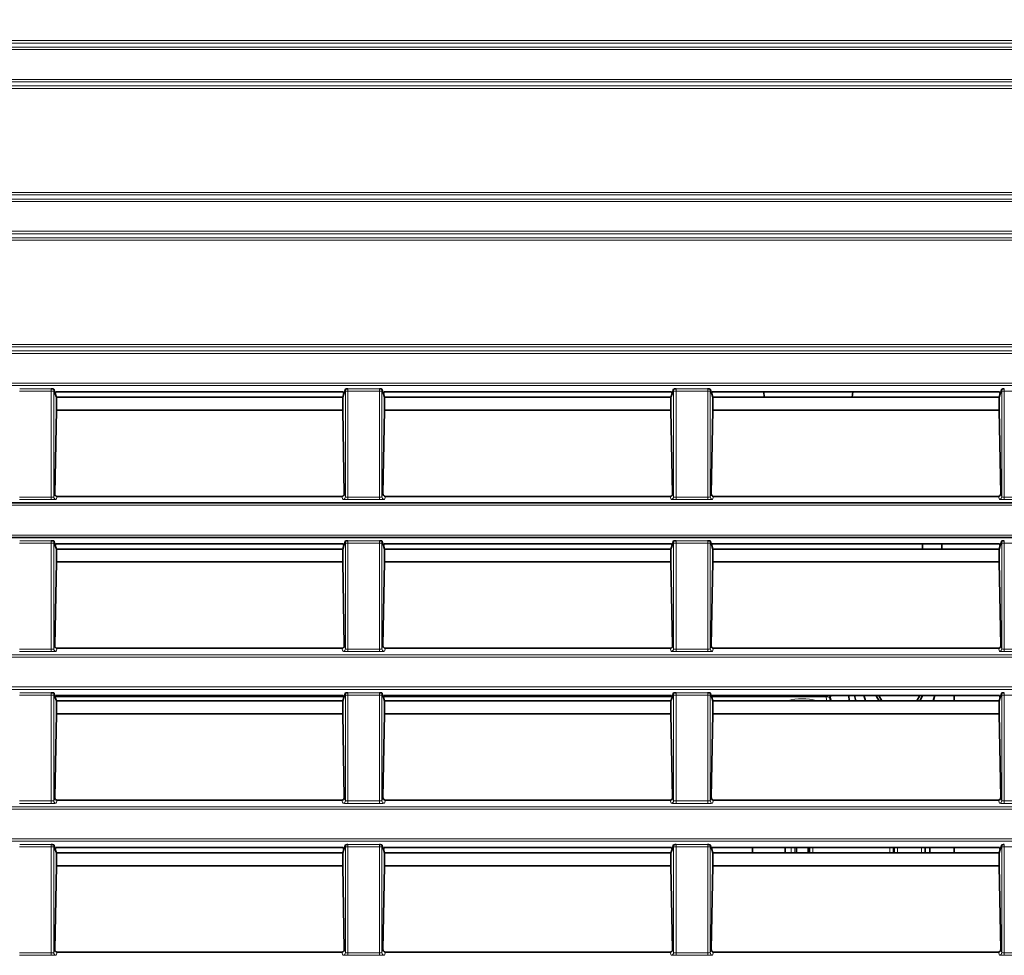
# Model space of a CAD drawing. Header units: millimetres. Extents: x 0 to 1118, y 0 to 864.
# Tile 127 of 256: x 183 to 203, y 505 to 524. Entities that reach past the tile are written whole.
import ezdxf

# ---------------------------------------------------------------- set-up
doc = ezdxf.new("R2010")
doc.units = ezdxf.units.MM
doc.styles.add('SLDTEXTSTYLE0', font='TXT', dxfattribs={"width": 0.605})
doc.dimstyles.new('SLDDIMSTYLE0', dxfattribs={"dimtxt": 3.175, "dimasz": 4.572, "dimexe": 0, "dimexo": 0.0625, "dimgap": 0.79375, "dimtad": 0, "dimtih": 1, "dimtoh": 1, "dimdec": 1, "dimlfac": 4, "dimrnd": 1e-09, "dimzin": 12, "dimdsep": 46, "dimtxsty": 'SLDTEXTSTYLE0', "dimsah": 1, "dimcen": 0.09, "dimadec": 0, "dimazin": 3, "dimtfac": 1, "dimtofl": 0, "dimtmove": 0, "dimatfit": 3, "dimfxl": 1, "dimfrac": 2, "dimtolj": 1, "dimtzin": 12, "dimarcsym": 0})

# ---------------------------------------------------------------- blocks, each defined once
blk = doc.blocks.new('_D')
at = {"color": 7, "linetype": 'Continuous', "lineweight": 0}
for p, q in [((142.949, 580.599), (141.858, 580.599)), ((141.858, 580.599), (141.858, 575.727)), ((151.438, 580.599), (152.529, 580.599)), ((152.529, 580.599), (152.529, 575.727)), ((26.374, 533.894), (26.374, 579.763)), ((257.099, 507.333), (257.099, 579.763)), ((26.374, 578.163), (129.126, 578.163)), ((257.099, 578.163), (154.347, 578.163)), ((141.858, 575.727), (142.949, 575.727)), ((152.529, 575.727), (151.438, 575.727))]:
    blk.add_line(p, q, dxfattribs=at)
at = {"color": 7, "linetype": 'Continuous', "lineweight": 18}
for points in [[(26.374, 578.163), (30.946, 577.401), (30.946, 578.925)], [(257.099, 578.163), (252.527, 578.925), (252.527, 577.401)]]:
    blk.add_solid(points, dxfattribs=at)
at = {"color": 7, "linetype": 'Continuous', "lineweight": 18, "char_height": 3.175, "attachment_point": 1, "style": 'SLDTEXTSTYLE0'}
for s, insert in [('922.9', (129.852, 579.819)), ('36.3', (142.949, 579.819))]:
    blk.add_mtext(s, dxfattribs=dict(at, insert=insert))
blk = doc.blocks.new('_D_2')
at = {"color": 7, "linetype": 'Continuous', "lineweight": 0}
for p, q in [((131.712, 558.272), (130.62, 558.272)), ((130.62, 558.272), (130.62, 553.4)), ((140.2, 558.272), (141.292, 558.272)), ((141.292, 558.272), (141.292, 553.4)), ((29.477, 516.602), (29.477, 557.436)), ((231.522, 516.602), (231.522, 557.436)), ((29.477, 555.836), (117.889, 555.836)), ((231.522, 555.836), (143.11, 555.836)), ((130.62, 553.4), (131.712, 553.4)), ((141.292, 553.4), (140.2, 553.4))]:
    blk.add_line(p, q, dxfattribs=at)
at = {"color": 7, "linetype": 'Continuous', "lineweight": 18}
for points in [[(29.477, 555.836), (34.049, 555.074), (34.049, 556.598)], [(231.522, 555.836), (226.95, 556.598), (226.95, 555.074)]]:
    blk.add_solid(points, dxfattribs=at)
at = {"color": 7, "linetype": 'Continuous', "lineweight": 18, "char_height": 3.175, "attachment_point": 1, "style": 'SLDTEXTSTYLE0'}
for s, insert in [('808.2', (118.615, 557.492)), ('31.8', (131.712, 557.492))]:
    blk.add_mtext(s, dxfattribs=dict(at, insert=insert))

msp = doc.modelspace()

# ---------------------------------------------------------------- linework, layer by layer
at = {"color": 7, "linetype": 'Continuous', "lineweight": 18}
for p, q in [((42.8445, 523.7636), (218.1537, 523.7636)), ((218.0539, 523.7137), (42.9444, 523.7137)), ((43.6605, 523.6289), (217.3377, 523.6289)), ((217.3377, 523.579), (43.6605, 523.579)), ((43.6605, 522.9664), (217.3377, 522.9664)), ((217.3377, 522.9164), (43.6605, 522.9164)), ((218.1537, 522.7817), (42.8445, 522.7817)), ((42.9444, 522.8317), (218.0539, 522.8317)), ((37.5047, 520.6386), (223.4935, 520.6386)), ((35.9277, 520.5039), (225.0705, 520.5039)), ((225.0705, 520.454), (35.9277, 520.454)), ((223.4935, 520.5887), (37.5047, 520.5887)), ((35.9277, 519.8414), (225.0705, 519.8414)), ((225.0705, 519.7914), (35.9277, 519.7914)), ((37.5047, 519.7067), (223.4935, 519.7067)), ((223.4935, 519.6567), (37.5047, 519.6567)), ((37.5047, 517.5136), (223.4935, 517.5136)), ((223.4935, 517.4637), (37.5047, 517.4637)), ((35.9277, 517.3789), (225.0705, 517.3789)), ((225.0705, 517.329), (35.9277, 517.329)), ((35.9277, 516.7164), (225.0705, 516.7164)), ((225.0705, 516.6664), (35.9277, 516.6664)), ((182.9249, 516.5993), (183.5733, 516.5993)), ((189.6749, 516.5993), (190.3233, 516.5993)), ((196.4249, 516.5993), (197.0733, 516.5993)), ((183.575, 516.5494), (182.9232, 516.5494)), ((183.625, 516.5494), (183.575, 516.5494)), ((183.575, 514.3709), (183.575, 516.5494)), ((183.625, 516.5494), (183.625, 514.3761)), ((189.6732, 516.5494), (189.6233, 516.5494)), ((189.6233, 514.3761), (189.6233, 516.5494)), ((190.325, 516.5494), (189.6732, 516.5494)), ((189.6732, 516.5494), (189.6732, 514.3709)), ((190.375, 516.5494), (190.325, 516.5494)), ((190.325, 514.3709), (190.325, 516.5494)), ((190.375, 516.5494), (190.375, 514.3761)), ((196.4232, 516.5494), (196.3733, 516.5494)), ((196.3733, 514.3761), (196.3733, 516.5494)), ((197.075, 516.5494), (196.4232, 516.5494)), ((196.4232, 516.5494), (196.4232, 514.3709)), ((197.125, 516.5494), (197.075, 516.5494)), ((197.075, 514.3709), (197.075, 516.5494)), ((197.125, 516.5494), (197.125, 514.3761)), ((203.1732, 516.5494), (203.1233, 516.5494)), ((203.1233, 514.3761), (203.1233, 516.5494)), ((203.8268, 516.5494), (203.1732, 516.5494)), ((203.1732, 516.5494), (203.1732, 514.3709)), ((182.9232, 514.3709), (183.575, 514.3709)), ((183.575, 514.321), (183.575, 514.3709)), ((183.625, 514.3761), (183.6468, 514.4416)), ((183.6957, 514.3885), (183.675, 514.3261)), ((189.5733, 514.3261), (189.5525, 514.3885)), ((189.6014, 514.4416), (189.6233, 514.3761)), ((189.6732, 514.321), (189.6732, 514.3709)), ((189.6732, 514.3709), (190.325, 514.3709)), ((190.325, 514.321), (190.325, 514.3709)), ((190.375, 514.3761), (190.3968, 514.4416)), ((190.4457, 514.3885), (190.425, 514.3261)), ((196.3233, 514.3261), (196.3025, 514.3885)), ((196.3514, 514.4416), (196.3733, 514.3761)), ((196.4232, 514.3709), (196.4232, 514.321)), ((196.4232, 514.3709), (197.075, 514.3709)), ((197.075, 514.3709), (197.075, 514.321)), ((197.125, 514.3761), (197.1468, 514.4416)), ((197.1957, 514.3885), (197.175, 514.3261)), ((203.0733, 514.3261), (203.0525, 514.3885)), ((203.1014, 514.4416), (203.1233, 514.3761)), ((203.1732, 514.3709), (203.1732, 514.321)), ((203.1732, 514.3709), (203.8267, 514.3709)), ((225.0705, 514.204), (141.2761, 514.204)), ((183.575, 514.321), (182.9232, 514.321)), ((190.325, 514.321), (189.6732, 514.321)), ((197.075, 514.321), (196.4232, 514.321)), ((203.8267, 514.321), (203.1732, 514.321)), ((141.2761, 513.5914), (225.0705, 513.5914)), ((183.575, 513.4244), (182.9232, 513.4244)), ((182.9249, 513.4743), (183.5733, 513.4743)), ((183.625, 513.4244), (183.575, 513.4244)), ((183.575, 511.2459), (183.575, 513.4244)), ((183.625, 513.4244), (183.625, 511.2511)), ((189.6732, 513.4244), (189.6233, 513.4244)), ((189.6233, 511.2511), (189.6233, 513.4244)), ((190.325, 513.4244), (189.6732, 513.4244)), ((189.6732, 513.4244), (189.6732, 511.2459)), ((189.6749, 513.4743), (190.3233, 513.4743)), ((190.375, 513.4244), (190.325, 513.4244)), ((190.325, 511.2459), (190.325, 513.4244)), ((190.375, 513.4244), (190.375, 511.2511)), ((196.4232, 513.4244), (196.3733, 513.4244)), ((196.3733, 511.2511), (196.3733, 513.4244)), ((197.075, 513.4244), (196.4232, 513.4244)), ((196.4232, 513.4244), (196.4232, 511.2459)), ((196.4249, 513.4743), (197.0733, 513.4743)), ((197.125, 513.4244), (197.075, 513.4244)), ((197.075, 511.2459), (197.075, 513.4244)), ((197.125, 513.4244), (197.125, 511.2511)), ((203.1732, 513.4244), (203.1233, 513.4244)), ((203.1233, 511.2511), (203.1233, 513.4244)), ((203.8268, 513.4244), (203.1732, 513.4244)), ((203.1732, 513.4244), (203.1732, 511.2459)), ((183.625, 511.2511), (183.6468, 511.3166)), ((189.6014, 511.3166), (189.6233, 511.2511)), ((190.375, 511.2511), (190.3968, 511.3166)), ((196.3514, 511.3166), (196.3733, 511.2511)), ((197.125, 511.2511), (197.1468, 511.3166)), ((203.1014, 511.3166), (203.1233, 511.2511)), ((35.9277, 511.1289), (225.0705, 511.1289)), ((182.9232, 511.2459), (183.575, 511.2459)), ((183.575, 511.196), (182.9232, 511.196)), ((183.575, 511.196), (183.575, 511.2459)), ((183.6957, 511.2635), (183.675, 511.2011)), ((189.5733, 511.2011), (189.5525, 511.2635)), ((189.6732, 511.196), (189.6732, 511.2459)), ((189.6732, 511.2459), (190.325, 511.2459)), ((190.325, 511.196), (189.6732, 511.196)), ((190.325, 511.196), (190.325, 511.2459)), ((190.4457, 511.2635), (190.425, 511.2011)), ((196.3233, 511.2011), (196.3025, 511.2635)), ((196.4232, 511.2459), (196.4232, 511.196)), ((196.4232, 511.2459), (197.075, 511.2459)), ((197.075, 511.196), (196.4232, 511.196)), ((197.075, 511.2459), (197.075, 511.196)), ((197.1957, 511.2635), (197.175, 511.2011)), ((203.0733, 511.2011), (203.0525, 511.2635)), ((203.1732, 511.2459), (203.1732, 511.196)), ((203.1732, 511.2459), (203.8267, 511.2459)), ((203.8267, 511.196), (203.1732, 511.196)), ((225.0705, 511.079), (35.9277, 511.079)), ((35.9277, 510.4664), (225.0705, 510.4664)), ((225.0705, 510.4164), (35.9277, 510.4164)), ((182.9249, 510.3493), (183.5733, 510.3493)), ((189.6749, 510.3493), (190.3233, 510.3493)), ((196.4249, 510.3493), (197.0733, 510.3493)), ((183.575, 510.2994), (182.9232, 510.2994)), ((183.625, 510.2994), (183.575, 510.2994)), ((183.575, 508.1209), (183.575, 510.2994)), ((183.625, 510.2994), (183.625, 508.1261)), ((189.5861, 510.2665), (183.6621, 510.2665)), ((189.6732, 510.2994), (189.6233, 510.2994)), ((189.6233, 508.1261), (189.6233, 510.2994)), ((190.325, 510.2994), (189.6732, 510.2994)), ((189.6732, 510.2994), (189.6732, 508.1209)), ((190.375, 510.2994), (190.325, 510.2994)), ((190.325, 508.1209), (190.325, 510.2994)), ((190.375, 510.2994), (190.375, 508.1261)), ((196.3361, 510.2665), (190.4121, 510.2665)), ((196.4232, 510.2994), (196.3733, 510.2994)), ((196.3733, 508.1261), (196.3733, 510.2994)), ((197.075, 510.2994), (196.4232, 510.2994)), ((196.4232, 510.2994), (196.4232, 508.1209)), ((197.125, 510.2994), (197.075, 510.2994)), ((197.075, 508.1209), (197.075, 510.2994)), ((197.125, 510.2994), (197.125, 508.1261)), ((199.5108, 510.2665), (197.1621, 510.2665)), ((199.5108, 510.2665), (199.5108, 510.2899)), ((203.1732, 510.2994), (203.1233, 510.2994)), ((203.1233, 508.1261), (203.1233, 510.2994)), ((203.8268, 510.2994), (203.1732, 510.2994)), ((203.1732, 510.2994), (203.1732, 508.1209)), ((182.9232, 508.1209), (183.575, 508.1209)), ((183.575, 508.071), (183.575, 508.1209)), ((183.625, 508.1261), (183.6468, 508.1916)), ((183.6957, 508.1385), (183.675, 508.0761)), ((189.5733, 508.0761), (189.5525, 508.1385)), ((189.6014, 508.1916), (189.6233, 508.1261)), ((189.6732, 508.071), (189.6732, 508.1209)), ((189.6732, 508.1209), (190.325, 508.1209)), ((190.325, 508.071), (190.325, 508.1209)), ((190.375, 508.1261), (190.3968, 508.1916)), ((190.4457, 508.1385), (190.425, 508.0761)), ((196.3233, 508.0761), (196.3025, 508.1385)), ((196.3514, 508.1916), (196.3733, 508.1261)), ((196.4232, 508.1209), (196.4232, 508.071)), ((196.4232, 508.1209), (197.075, 508.1209)), ((197.075, 508.1209), (197.075, 508.071)), ((197.125, 508.1261), (197.1468, 508.1916)), ((197.1957, 508.1385), (197.175, 508.0761)), ((203.0733, 508.0761), (203.0525, 508.1385)), ((203.1014, 508.1916), (203.1233, 508.1261)), ((203.1732, 508.1209), (203.1732, 508.071)), ((203.1732, 508.1209), (203.8267, 508.1209)), ((35.9277, 508.0039), (225.0705, 508.0039)), ((225.0705, 507.954), (35.9277, 507.954)), ((183.575, 508.071), (182.9232, 508.071)), ((190.325, 508.071), (189.6732, 508.071)), ((197.075, 508.071), (196.4232, 508.071)), ((203.8267, 508.071), (203.1732, 508.071)), ((35.9277, 507.3414), (225.0705, 507.3414)), ((225.0705, 507.2914), (35.9277, 507.2914)), ((183.575, 507.1744), (182.9232, 507.1744)), ((182.9249, 507.2243), (183.5733, 507.2243)), ((183.625, 507.1744), (183.575, 507.1744)), ((183.575, 504.9959), (183.575, 507.1744)), ((183.625, 507.1744), (183.625, 505.0011)), ((189.6732, 507.1744), (189.6233, 507.1744)), ((189.6233, 505.0011), (189.6233, 507.1744)), ((190.325, 507.1744), (189.6732, 507.1744)), ((189.6732, 507.1744), (189.6732, 504.9959)), ((189.6749, 507.2243), (190.3233, 507.2243)), ((190.375, 507.1744), (190.325, 507.1744)), ((190.325, 504.9959), (190.325, 507.1744)), ((190.375, 507.1744), (190.375, 505.0011)), ((196.4232, 507.1744), (196.3733, 507.1744)), ((196.3733, 505.0011), (196.3733, 507.1744)), ((197.075, 507.1744), (196.4232, 507.1744)), ((196.4232, 507.1744), (196.4232, 504.9959)), ((196.4249, 507.2243), (197.0733, 507.2243)), ((197.125, 507.1744), (197.075, 507.1744)), ((197.075, 504.9959), (197.075, 507.1744)), ((197.125, 507.1744), (197.125, 505.0011)), ((198.7929, 507.0539), (198.7929, 507.1649)), ((198.8679, 507.1649), (198.8679, 507.0539)), ((199.2403, 507.1649), (199.2403, 507.0539)), ((200.8192, 507.0539), (200.8192, 507.1649)), ((200.9815, 507.1649), (200.9815, 507.0539)), ((201.4697, 507.0539), (201.4697, 507.1649)), ((203.1732, 507.1744), (203.1233, 507.1744)), ((203.1233, 505.0011), (203.1233, 507.1744)), ((203.8268, 507.1744), (203.1732, 507.1744)), ((203.1732, 507.1744), (203.1732, 504.9959)), ((183.625, 505.0011), (183.6468, 505.0666)), ((189.6014, 505.0666), (189.6233, 505.0011)), ((190.375, 505.0011), (190.3968, 505.0666)), ((196.3514, 505.0666), (196.3733, 505.0011)), ((197.125, 505.0011), (197.1468, 505.0666)), ((203.1014, 505.0666), (203.1233, 505.0011)), ((182.9232, 504.9959), (183.575, 504.9959)), ((183.575, 504.946), (182.9232, 504.946)), ((183.575, 504.946), (183.575, 504.9959)), ((183.6957, 505.0135), (183.675, 504.9511)), ((189.5733, 504.9511), (189.5525, 505.0135)), ((189.6732, 504.946), (189.6732, 504.9959)), ((189.6732, 504.9959), (190.325, 504.9959)), ((190.325, 504.946), (189.6732, 504.946)), ((190.325, 504.946), (190.325, 504.9959)), ((190.4457, 505.0135), (190.425, 504.9511)), ((196.3233, 504.9511), (196.3025, 505.0135)), ((196.4232, 504.9959), (196.4232, 504.946)), ((196.4232, 504.9959), (197.075, 504.9959)), ((197.075, 504.946), (196.4232, 504.946)), ((197.075, 504.9959), (197.075, 504.946)), ((197.1957, 505.0135), (197.175, 504.9511)), ((203.0733, 504.9511), (203.0525, 505.0135)), ((203.1732, 504.9959), (203.1732, 504.946)), ((203.1732, 504.9959), (203.8267, 504.9959)), ((203.8267, 504.946), (203.1732, 504.946))]:
    msp.add_line(p, q, dxfattribs=at)
at = {"color": 7, "linetype": 'Continuous', "lineweight": 35}
for p, q in [((183.6565, 516.4996), (183.6248, 516.5949)), ((189.5917, 516.4996), (189.6234, 516.5949)), ((190.4065, 516.4996), (190.3748, 516.5949)), ((196.3417, 516.4996), (196.3734, 516.5949)), ((197.1565, 516.4996), (197.1248, 516.5949)), ((203.0917, 516.4996), (203.1234, 516.5949)), ((183.6699, 516.5399), (183.6565, 516.4996)), ((183.6802, 516.4285), (183.6565, 516.4996)), ((183.6699, 516.5399), (189.5783, 516.5399)), ((189.5682, 516.4289), (183.68, 516.4289)), ((183.6802, 516.4285), (183.6802, 516.1648)), ((189.568, 516.4285), (189.5917, 516.4996)), ((189.568, 516.1648), (189.568, 516.4285)), ((189.5783, 516.5399), (189.5917, 516.4996)), ((190.4199, 516.5399), (190.4065, 516.4996)), ((190.4302, 516.4285), (190.4065, 516.4996)), ((190.4199, 516.5399), (196.3283, 516.5399)), ((196.3182, 516.4289), (190.43, 516.4289)), ((190.4302, 516.4285), (190.4302, 516.1648)), ((196.318, 516.4285), (196.3417, 516.4996)), ((196.318, 516.1648), (196.318, 516.4285)), ((196.3283, 516.5399), (196.3417, 516.4996)), ((197.1699, 516.5399), (197.1565, 516.4996)), ((197.1802, 516.4285), (197.1565, 516.4996)), ((197.1699, 516.5399), (203.0783, 516.5399)), ((203.0682, 516.4289), (197.18, 516.4289)), ((197.1802, 516.4285), (197.1802, 516.1648)), ((198.2238, 516.5399), (198.2402, 516.4289)), ((200.043, 516.4289), (200.0594, 516.5399)), ((203.068, 516.4285), (203.0917, 516.4996)), ((203.068, 516.1648), (203.068, 516.4285)), ((203.0783, 516.5399), (203.0917, 516.4996)), ((183.6802, 516.1648), (183.6468, 514.4416)), ((189.568, 516.1648), (183.6802, 516.1648)), ((189.6014, 514.4416), (189.568, 516.1648)), ((190.4302, 516.1648), (190.3968, 514.4416)), ((196.318, 516.1648), (190.4302, 516.1648)), ((196.3514, 514.4416), (196.318, 516.1648)), ((197.1802, 516.1648), (197.1468, 514.4416)), ((203.068, 516.1648), (197.1802, 516.1648)), ((203.1014, 514.4416), (203.068, 516.1648)), ((189.5525, 514.3885), (183.6957, 514.3885)), ((196.3025, 514.3885), (190.4457, 514.3885)), ((203.0525, 514.3885), (197.1957, 514.3885)), ((141.3112, 514.2539), (225.0705, 514.2539)), ((225.0705, 513.5414), (141.3112, 513.5414)), ((183.6248, 513.4699), (183.6565, 513.3746)), ((183.6699, 513.4149), (183.6565, 513.3746)), ((183.6565, 513.3746), (183.6802, 513.3035)), ((189.5783, 513.4149), (183.6699, 513.4149)), ((189.568, 513.3035), (189.5917, 513.3746)), ((189.5783, 513.4149), (189.5917, 513.3746)), ((189.5917, 513.3746), (189.6234, 513.4699)), ((190.3748, 513.4699), (190.4065, 513.3746)), ((190.4199, 513.4149), (190.4065, 513.3746)), ((190.4065, 513.3746), (190.4302, 513.3035)), ((196.3283, 513.4149), (190.4199, 513.4149)), ((196.3417, 513.3746), (196.318, 513.3035)), ((196.3283, 513.4149), (196.3417, 513.3746)), ((196.3734, 513.4699), (196.3417, 513.3746)), ((197.1565, 513.3746), (197.1248, 513.4699)), ((197.1699, 513.4149), (197.1565, 513.3746)), ((197.1802, 513.3035), (197.1565, 513.3746)), ((203.0783, 513.4149), (197.1699, 513.4149)), ((201.4916, 513.3039), (201.4916, 513.4149)), ((201.8916, 513.3039), (201.8916, 513.4149)), ((203.0917, 513.3746), (203.068, 513.3035)), ((203.0783, 513.4149), (203.0917, 513.3746)), ((203.1234, 513.4699), (203.0917, 513.3746)), ((189.5682, 513.3039), (183.68, 513.3039)), ((183.6802, 513.3035), (183.6802, 513.0398)), ((189.568, 513.0398), (189.568, 513.3035)), ((196.3182, 513.3039), (190.43, 513.3039)), ((190.4302, 513.3035), (190.4302, 513.0398)), ((196.318, 513.0398), (196.318, 513.3035)), ((203.0682, 513.3039), (197.18, 513.3039)), ((197.1802, 513.3035), (197.1802, 513.0398)), ((203.068, 513.0398), (203.068, 513.3035)), ((183.6802, 513.0398), (183.6468, 511.3166)), ((189.568, 513.0398), (183.6802, 513.0398)), ((189.6014, 511.3166), (189.568, 513.0398)), ((190.4302, 513.0398), (190.3968, 511.3166)), ((196.318, 513.0398), (190.4302, 513.0398)), ((196.3514, 511.3166), (196.318, 513.0398)), ((197.1802, 513.0398), (197.1468, 511.3166)), ((203.068, 513.0398), (197.1802, 513.0398)), ((203.1014, 511.3166), (203.068, 513.0398)), ((189.5525, 511.2635), (183.6957, 511.2635)), ((196.3025, 511.2635), (190.4457, 511.2635)), ((203.0525, 511.2635), (197.1957, 511.2635)), ((183.6248, 510.3449), (183.6565, 510.2496)), ((189.5917, 510.2496), (189.6234, 510.3449)), ((190.3748, 510.3449), (190.4065, 510.2496)), ((196.3734, 510.3449), (196.3417, 510.2496)), ((197.1565, 510.2496), (197.1248, 510.3449)), ((203.1234, 510.3449), (203.0917, 510.2496)), ((183.6699, 510.2899), (183.6565, 510.2496)), ((183.6565, 510.2496), (183.6802, 510.1785)), ((189.5783, 510.2899), (183.6699, 510.2899)), ((189.5682, 510.1789), (183.68, 510.1789)), ((183.6802, 510.1785), (183.6802, 509.9148)), ((189.568, 510.1785), (189.5917, 510.2496)), ((189.568, 509.9148), (189.568, 510.1785)), ((189.5783, 510.2899), (189.5917, 510.2496)), ((190.4199, 510.2899), (190.4065, 510.2496)), ((190.4065, 510.2496), (190.4302, 510.1785)), ((196.3283, 510.2899), (190.4199, 510.2899)), ((196.3182, 510.1789), (190.43, 510.1789)), ((190.4302, 510.1785), (190.4302, 509.9148)), ((196.3417, 510.2496), (196.318, 510.1785)), ((196.318, 509.9148), (196.318, 510.1785)), ((196.3283, 510.2899), (196.3417, 510.2496)), ((197.1699, 510.2899), (197.1565, 510.2496)), ((197.1802, 510.1785), (197.1565, 510.2496)), ((203.0783, 510.2899), (197.1699, 510.2899)), ((203.0682, 510.1789), (197.18, 510.1789)), ((197.1802, 510.1785), (197.1802, 509.9148)), ((199.9923, 510.1789), (199.9677, 510.2899)), ((200.0954, 510.2899), (200.1235, 510.1789)), ((202.1416, 510.1789), (202.1416, 510.2899)), ((203.0917, 510.2496), (203.068, 510.1785)), ((203.068, 509.9148), (203.068, 510.1785)), ((203.0783, 510.2899), (203.0917, 510.2496)), ((183.6802, 509.9148), (183.6468, 508.1916)), ((189.568, 509.9148), (183.6802, 509.9148)), ((189.6014, 508.1916), (189.568, 509.9148)), ((190.4302, 509.9148), (190.3968, 508.1916)), ((196.318, 509.9148), (190.4302, 509.9148)), ((196.3514, 508.1916), (196.318, 509.9148)), ((197.1802, 509.9148), (197.1468, 508.1916)), ((203.068, 509.9148), (197.1802, 509.9148)), ((203.1014, 508.1916), (203.068, 509.9148)), ((189.5525, 508.1385), (183.6957, 508.1385)), ((196.3025, 508.1385), (190.4457, 508.1385)), ((203.0525, 508.1385), (197.1957, 508.1385)), ((183.6248, 507.2199), (183.6565, 507.1246)), ((183.6699, 507.1649), (183.6565, 507.1246)), ((183.6565, 507.1246), (183.6802, 507.0535)), ((189.5783, 507.1649), (183.6699, 507.1649)), ((189.568, 507.0535), (189.5917, 507.1246)), ((189.5783, 507.1649), (189.5917, 507.1246)), ((189.5917, 507.1246), (189.6234, 507.2199)), ((190.3748, 507.2199), (190.4065, 507.1246)), ((190.4199, 507.1649), (190.4065, 507.1246)), ((190.4065, 507.1246), (190.4302, 507.0535)), ((196.3283, 507.1649), (190.4199, 507.1649)), ((196.3417, 507.1246), (196.318, 507.0535)), ((196.3283, 507.1649), (196.3417, 507.1246)), ((196.3734, 507.2199), (196.3417, 507.1246)), ((197.1565, 507.1246), (197.1248, 507.2199)), ((197.1699, 507.1649), (197.1565, 507.1246)), ((197.1802, 507.0535), (197.1565, 507.1246)), ((203.0783, 507.1649), (197.1699, 507.1649)), ((197.9966, 507.1649), (197.9966, 507.0539)), ((198.6691, 507.0539), (198.6691, 507.1649)), ((198.8982, 507.1649), (198.8982, 507.0539)), ((199.1422, 507.1649), (199.1422, 507.0539)), ((199.1653, 507.0539), (199.1653, 507.1649)), ((200.8941, 507.1649), (200.8941, 507.0539)), ((200.9065, 507.0539), (200.9065, 507.1649)), ((201.5446, 507.1649), (201.5446, 507.0539)), ((201.6416, 507.0539), (201.6416, 507.1649)), ((202.1416, 507.0539), (202.1416, 507.1649)), ((203.0917, 507.1246), (203.068, 507.0535)), ((203.0783, 507.1649), (203.0917, 507.1246)), ((203.1234, 507.2199), (203.0917, 507.1246)), ((189.5682, 507.0539), (183.68, 507.0539)), ((183.6802, 507.0535), (183.6802, 506.7898)), ((189.568, 506.7898), (189.568, 507.0535)), ((196.3182, 507.0539), (190.43, 507.0539)), ((190.4302, 507.0535), (190.4302, 506.7898)), ((196.318, 506.7898), (196.318, 507.0535)), ((203.0682, 507.0539), (197.18, 507.0539)), ((197.1802, 507.0535), (197.1802, 506.7898)), ((203.068, 506.7898), (203.068, 507.0535)), ((183.6802, 506.7898), (183.6468, 505.0666)), ((189.568, 506.7898), (183.6802, 506.7898)), ((189.6014, 505.0666), (189.568, 506.7898)), ((190.4302, 506.7898), (190.3968, 505.0666)), ((196.318, 506.7898), (190.4302, 506.7898)), ((196.3514, 505.0666), (196.318, 506.7898)), ((197.1802, 506.7898), (197.1468, 505.0666)), ((203.068, 506.7898), (197.1802, 506.7898)), ((203.1014, 505.0666), (203.068, 506.7898)), ((189.5525, 505.0135), (183.6957, 505.0135)), ((196.3025, 505.0135), (190.4457, 505.0135)), ((203.0525, 505.0135), (197.1957, 505.0135))]:
    msp.add_line(p, q, dxfattribs=at)
at = {"color": 7, "linetype": 'Continuous', "lineweight": 18, "flags": 128}
for points in [[(199.5888, 510.2504), (199.5882, 510.2664), (199.5907, 510.2812)], [(199.5961, 510.2438), (199.5899, 510.2493), (199.5888, 510.2504)]]:
    msp.add_lwpolyline(points, dxfattribs=at)
at = {"color": 7, "linetype": 'Continuous', "lineweight": 35, "flags": 128}
for points in [[(199.5888, 510.2504), (199.5974, 510.1991), (199.6013, 510.1789)], [(199.5907, 510.2812), (199.591, 510.2822), (199.5936, 510.2899)], [(199.5961, 510.2438), (199.605, 510.1923), (199.6076, 510.1789)], [(200.286, 510.2899), (200.3108, 510.207), (200.3217, 510.1789)], [(200.2871, 510.2899), (200.3118, 510.2074), (200.3229, 510.1789)], [(200.5978, 510.1789), (200.5486, 510.2701), (200.5409, 510.2899)], [(200.5924, 510.2899), (200.5929, 510.2884), (200.6574, 510.1789)], [(201.3759, 510.1789), (201.4403, 510.2884), (201.4409, 510.2899)], [(201.4923, 510.2899), (201.4846, 510.2701), (201.4354, 510.1789)], [(201.7103, 510.1789), (201.7214, 510.2074), (201.7461, 510.2899)], [(201.7115, 510.1789), (201.7224, 510.207), (201.7473, 510.2899)]]:
    msp.add_lwpolyline(points, dxfattribs=at)
at = {"color": 7, "linetype": 'Continuous', "lineweight": 18}
for centre, radius, start, end in [((183.675, 514.3762), 0.05, 180.09622, 269.97363), ((189.5732, 514.3762), 0.05, 270.02637, 359.90378), ((190.425, 514.3762), 0.05, 180.09622, 269.97363), ((196.3232, 514.3762), 0.05, 270.02637, 359.90378), ((197.175, 514.3762), 0.05, 180.09622, 269.97363), ((203.0732, 514.3762), 0.05, 270.02637, 359.90378), ((183.675, 511.2512), 0.05, 180.09622, 269.97363), ((189.5732, 511.2512), 0.05, 270.02637, 359.90378), ((190.425, 511.2512), 0.05, 180.09622, 269.97363), ((196.3232, 511.2512), 0.05, 270.02637, 359.90378), ((197.175, 511.2512), 0.05, 180.09622, 269.97363), ((203.0732, 511.2512), 0.05, 270.02637, 359.90378), ((199.0166, 509.2139), 1.0112, 72.61327, 107.38673), ((201.0166, 510.4639), 1.5187, 187.46964, 190.8166), ((183.675, 508.1262), 0.05, 180.09622, 269.97363), ((189.5732, 508.1262), 0.05, 270.02637, 359.90378), ((190.425, 508.1262), 0.05, 180.09622, 269.97363), ((196.3232, 508.1262), 0.05, 270.02637, 359.90378), ((197.175, 508.1262), 0.05, 180.09622, 269.97363), ((203.0732, 508.1262), 0.05, 270.02637, 359.90378), ((183.675, 505.0012), 0.05, 180.09622, 269.97363), ((189.5732, 505.0012), 0.05, 270.02637, 359.90378), ((190.425, 505.0012), 0.05, 180.09622, 269.97363), ((196.3232, 505.0012), 0.05, 270.02637, 359.90378), ((197.175, 505.0012), 0.05, 180.09622, 269.97363), ((203.0732, 505.0012), 0.05, 270.02637, 359.90378)]:
    msp.add_arc(centre, radius, start, end, dxfattribs=at)
for centre, major_axis, ratio, start_param, end_param in [((183.5732, 516.5494), (0, 0.05), 0.0349101, 4.712389, 6.2308254), ((183.6232, 516.5494), (0, 0.1), 0.0174551, 4.712389, 5.1841553), ((189.625, 516.5494), (0, 0.1), 0.0174551, 1.09903, 1.5707963), ((189.675, 516.5494), (0, 0.05), 0.0349101, 0.0523599, 1.5707963), ((190.3232, 516.5494), (0, 0.05), 0.0349101, 4.712389, 6.2308254), ((190.3732, 516.5494), (0, 0.1), 0.0174551, 4.712389, 5.1841553), ((196.375, 516.5494), (0, 0.1), 0.0174551, 1.09903, 1.5707963), ((196.425, 516.5494), (0, 0.05), 0.0349101, 0.0523599, 1.5707963), ((197.0732, 516.5494), (0, 0.05), 0.0349101, 4.712389, 6.2308254), ((197.1232, 516.5494), (0, 0.1), 0.0174551, 4.712389, 5.1841553), ((203.125, 516.5494), (0, 0.1), 0.0174551, 1.09903, 1.5707963), ((203.175, 516.5494), (0, 0.05), 0.0349101, 0.0523599, 1.5707963), ((183.575, 514.3762), (0.05, 0), 0.1048156, 4.712389, 6.265732), ((189.6732, 514.3762), (0.05, 0), 0.1048156, 3.1590459, 4.712389), ((190.325, 514.3762), (0.05, 0), 0.1048156, 4.712389, 6.265732), ((196.4232, 514.3762), (0.05, 0), 0.1048156, 3.1590459, 4.712389), ((197.075, 514.3762), (0.05, 0), 0.1048156, 4.712389, 6.265732), ((203.1732, 514.3762), (0.05, 0), 0.1048156, 3.1590459, 4.712389), ((183.575, 514.3262), (0.1, 0), 0.0524078, 4.712389, 6.265732), ((189.6732, 514.3262), (0.1, 0), 0.0524078, 3.1590459, 4.712389), ((190.325, 514.3262), (0.1, 0), 0.0524078, 4.712389, 6.265732), ((196.4232, 514.3262), (0.1, 0), 0.0524078, 3.1590459, 4.712389), ((197.075, 514.3262), (0.1, 0), 0.0524078, 4.712389, 6.265732), ((203.1732, 514.3262), (0.1, 0), 0.0524078, 3.1590459, 4.712389), ((183.5732, 513.4244), (0, 0.05), 0.0349101, 4.712389, 6.2308254), ((183.6232, 513.4244), (0, 0.1), 0.0174551, 4.712389, 5.1841553), ((189.625, 513.4244), (0, 0.1), 0.0174551, 1.09903, 1.5707963), ((189.675, 513.4244), (0, 0.05), 0.0349101, 0.0523599, 1.5707963), ((190.3232, 513.4244), (0, 0.05), 0.0349101, 4.712389, 6.2308254), ((190.3732, 513.4244), (0, 0.1), 0.0174551, 4.712389, 5.1841553), ((196.375, 513.4244), (0, 0.1), 0.0174551, 1.09903, 1.5707963), ((196.425, 513.4244), (0, 0.05), 0.0349101, 0.0523599, 1.5707963), ((197.0732, 513.4244), (0, 0.05), 0.0349101, 4.712389, 6.2308254), ((197.1232, 513.4244), (0, 0.1), 0.0174551, 4.712389, 5.1841553), ((203.125, 513.4244), (0, 0.1), 0.0174551, 1.09903, 1.5707963), ((203.175, 513.4244), (0, 0.05), 0.0349101, 0.0523599, 1.5707963), ((183.575, 511.2512), (0.05, 0), 0.1048156, 4.712389, 6.265732), ((183.575, 511.2012), (0.1, 0), 0.0524078, 4.712389, 6.265732), ((189.6732, 511.2012), (0.1, 0), 0.0524078, 3.1590459, 4.712389), ((189.6732, 511.2512), (0.05, 0), 0.1048156, 3.1590459, 4.712389), ((190.325, 511.2512), (0.05, 0), 0.1048156, 4.712389, 6.265732), ((190.325, 511.2012), (0.1, 0), 0.0524078, 4.712389, 6.265732), ((196.4232, 511.2012), (0.1, 0), 0.0524078, 3.1590459, 4.712389), ((196.4232, 511.2512), (0.05, 0), 0.1048156, 3.1590459, 4.712389), ((197.075, 511.2512), (0.05, 0), 0.1048156, 4.712389, 6.265732), ((197.075, 511.2012), (0.1, 0), 0.0524078, 4.712389, 6.265732), ((203.1732, 511.2012), (0.1, 0), 0.0524078, 3.1590459, 4.712389), ((203.1732, 511.2512), (0.05, 0), 0.1048156, 3.1590459, 4.712389), ((183.5732, 510.2994), (0, 0.05), 0.0349101, 4.712389, 6.2308254), ((183.6232, 510.2994), (0, 0.1), 0.0174551, 4.712389, 5.1841553), ((189.625, 510.2994), (0, 0.1), 0.0174551, 1.09903, 1.5707963), ((189.675, 510.2994), (0, 0.05), 0.0349101, 0.0523599, 1.5707963), ((190.3232, 510.2994), (0, 0.05), 0.0349101, 4.712389, 6.2308254), ((190.3732, 510.2994), (0, 0.1), 0.0174551, 4.712389, 5.1841553), ((196.375, 510.2994), (0, 0.1), 0.0174551, 1.09903, 1.5707963), ((196.425, 510.2994), (0, 0.05), 0.0349101, 0.0523599, 1.5707963), ((197.0732, 510.2994), (0, 0.05), 0.0349101, 4.712389, 6.2308254), ((197.1232, 510.2994), (0, 0.1), 0.0174551, 4.712389, 5.1841553), ((203.125, 510.2994), (0, 0.1), 0.0174551, 1.09903, 1.5707963), ((203.175, 510.2994), (0, 0.05), 0.0349101, 0.0523599, 1.5707963), ((183.575, 508.1262), (0.05, 0), 0.1048156, 4.712389, 6.265732), ((183.575, 508.0762), (0.1, 0), 0.0524078, 4.712389, 6.265732), ((189.6732, 508.0762), (0.1, 0), 0.0524078, 3.1590459, 4.712389), ((189.6732, 508.1262), (0.05, 0), 0.1048156, 3.1590459, 4.712389), ((190.325, 508.1262), (0.05, 0), 0.1048156, 4.712389, 6.265732), ((190.325, 508.0762), (0.1, 0), 0.0524078, 4.712389, 6.265732), ((196.4232, 508.0762), (0.1, 0), 0.0524078, 3.1590459, 4.712389), ((196.4232, 508.1262), (0.05, 0), 0.1048156, 3.1590459, 4.712389), ((197.075, 508.1262), (0.05, 0), 0.1048156, 4.712389, 6.265732), ((197.075, 508.0762), (0.1, 0), 0.0524078, 4.712389, 6.265732), ((203.1732, 508.0762), (0.1, 0), 0.0524078, 3.1590459, 4.712389), ((203.1732, 508.1262), (0.05, 0), 0.1048156, 3.1590459, 4.712389), ((183.5732, 507.1744), (0, 0.05), 0.0349101, 4.712389, 6.2308254), ((183.6232, 507.1744), (0, 0.1), 0.0174551, 4.712389, 5.1841553), ((189.625, 507.1744), (0, 0.1), 0.0174551, 1.09903, 1.5707963), ((189.675, 507.1744), (0, 0.05), 0.0349101, 0.0523599, 1.5707963), ((190.3232, 507.1744), (0, 0.05), 0.0349101, 4.712389, 6.2308254), ((190.3732, 507.1744), (0, 0.1), 0.0174551, 4.712389, 5.1841553), ((196.375, 507.1744), (0, 0.1), 0.0174551, 1.09903, 1.5707963), ((196.425, 507.1744), (0, 0.05), 0.0349101, 0.0523599, 1.5707963), ((197.0732, 507.1744), (0, 0.05), 0.0349101, 4.712389, 6.2308254), ((197.1232, 507.1744), (0, 0.1), 0.0174551, 4.712389, 5.1841553), ((203.125, 507.1744), (0, 0.1), 0.0174551, 1.09903, 1.5707963), ((203.175, 507.1744), (0, 0.05), 0.0349101, 0.0523599, 1.5707963), ((183.575, 505.0012), (0.05, 0), 0.1048156, 4.712389, 6.265732), ((183.575, 504.9512), (0.1, 0), 0.0524078, 4.712389, 6.265732), ((189.6732, 504.9512), (0.1, 0), 0.0524078, 3.1590459, 4.712389), ((189.6732, 505.0012), (0.05, 0), 0.1048156, 3.1590459, 4.712389), ((190.325, 505.0012), (0.05, 0), 0.1048156, 4.712389, 6.265732), ((190.325, 504.9512), (0.1, 0), 0.0524078, 4.712389, 6.265732), ((196.4232, 504.9512), (0.1, 0), 0.0524078, 3.1590459, 4.712389), ((196.4232, 505.0012), (0.05, 0), 0.1048156, 3.1590459, 4.712389), ((197.075, 505.0012), (0.05, 0), 0.1048156, 4.712389, 6.265732), ((197.075, 504.9512), (0.1, 0), 0.0524078, 4.712389, 6.265732), ((203.1732, 504.9512), (0.1, 0), 0.0524078, 3.1590459, 4.712389), ((203.1732, 505.0012), (0.05, 0), 0.1048156, 3.1590459, 4.712389)]:
    msp.add_ellipse(centre, major_axis=major_axis, ratio=ratio, start_param=start_param, end_param=end_param, dxfattribs=at)
at = {"color": 7, "linetype": 'Continuous', "lineweight": 35}
for centre, major_axis, start_param, end_param in [((183.6968, 514.4416), (0.009, 0.0525), 1.7308547, 3.3007376), ((189.5514, 514.4416), (-0.009, 0.0525), 2.9824477, 4.5523306), ((190.4468, 514.4416), (0.009, 0.0525), 1.7308547, 3.3007376), ((196.3014, 514.4416), (-0.009, 0.0525), 2.9824477, 4.5523306), ((197.1968, 514.4416), (0.009, 0.0525), 1.7308547, 3.3007376), ((203.0514, 514.4416), (-0.009, 0.0525), 2.9824477, 4.5523306), ((183.6968, 511.3166), (0.009, 0.0525), 1.7308547, 3.3007376), ((189.5514, 511.3166), (-0.009, 0.0525), 2.9824477, 4.5523306), ((190.4468, 511.3166), (0.009, 0.0525), 1.7308547, 3.3007376), ((196.3014, 511.3166), (-0.009, 0.0525), 2.9824477, 4.5523306), ((197.1968, 511.3166), (0.009, 0.0525), 1.7308547, 3.3007376), ((203.0514, 511.3166), (-0.009, 0.0525), 2.9824477, 4.5523306), ((183.6968, 508.1916), (0.009, 0.0525), 1.7308547, 3.3007376), ((189.5514, 508.1916), (-0.009, 0.0525), 2.9824477, 4.5523306), ((190.4468, 508.1916), (0.009, 0.0525), 1.7308547, 3.3007376), ((196.3014, 508.1916), (-0.009, 0.0525), 2.9824477, 4.5523306), ((197.1968, 508.1916), (0.009, 0.0525), 1.7308547, 3.3007376), ((203.0514, 508.1916), (-0.009, 0.0525), 2.9824477, 4.5523306), ((183.6968, 505.0666), (0.009, 0.0525), 1.7308547, 3.3007376), ((189.5514, 505.0666), (-0.009, 0.0525), 2.9824477, 4.5523306), ((190.4468, 505.0666), (0.009, 0.0525), 1.7308547, 3.3007376), ((196.3014, 505.0666), (-0.009, 0.0525), 2.9824477, 4.5523306), ((197.1968, 505.0666), (0.009, 0.0525), 1.7308547, 3.3007376), ((203.0514, 505.0666), (-0.009, 0.0525), 2.9824477, 4.5523306)]:
    msp.add_ellipse(centre, major_axis=major_axis, ratio=0.9373981, start_param=start_param, end_param=end_param, dxfattribs=at)
for points, knots in [([(183.6248, 516.5949), (183.6245, 516.5958), (183.6175, 516.5966), (183.5981, 516.5981), (183.5856, 516.5987), (183.5733, 516.5993)], [0, 0, 0, 0, 0.5, 0.5, 1, 1, 1, 1]), ([(189.6234, 516.5949), (189.6237, 516.5958), (189.6307, 516.5966), (189.6501, 516.5981), (189.6626, 516.5987), (189.6749, 516.5993)], [0, 0, 0, 0, 0.5, 0.5, 1, 1, 1, 1]), ([(190.3748, 516.5949), (190.3745, 516.5958), (190.3675, 516.5966), (190.3481, 516.5981), (190.3356, 516.5987), (190.3233, 516.5993)], [0, 0, 0, 0, 0.5, 0.5, 1, 1, 1, 1]), ([(196.3734, 516.5949), (196.3737, 516.5958), (196.3807, 516.5966), (196.4001, 516.5981), (196.4126, 516.5987), (196.4249, 516.5993)], [0, 0, 0, 0, 0.5, 0.5, 1, 1, 1, 1]), ([(197.1248, 516.5949), (197.1245, 516.5958), (197.1175, 516.5966), (197.0981, 516.5981), (197.0856, 516.5987), (197.0733, 516.5993)], [0, 0, 0, 0, 0.5, 0.5, 1, 1, 1, 1]), ([(203.1234, 516.5949), (203.1237, 516.5958), (203.1307, 516.5966), (203.1501, 516.5981), (203.1626, 516.5987), (203.1749, 516.5993)], [0, 0, 0, 0, 0.5, 0.5, 1, 1, 1, 1]), ([(183.6248, 513.4699), (183.6245, 513.4708), (183.6175, 513.4716), (183.5981, 513.4731), (183.5856, 513.4737), (183.5733, 513.4743)], [0, 0, 0, 0, 0.5, 0.5, 1, 1, 1, 1]), ([(189.6234, 513.4699), (189.6237, 513.4708), (189.6307, 513.4716), (189.6501, 513.4731), (189.6626, 513.4737), (189.6749, 513.4743)], [0, 0, 0, 0, 0.5, 0.5, 1, 1, 1, 1]), ([(190.3748, 513.4699), (190.3745, 513.4708), (190.3675, 513.4716), (190.3481, 513.4731), (190.3356, 513.4737), (190.3233, 513.4743)], [0, 0, 0, 0, 0.5, 0.5, 1, 1, 1, 1]), ([(196.3734, 513.4699), (196.3737, 513.4708), (196.3807, 513.4716), (196.4001, 513.4731), (196.4126, 513.4737), (196.4249, 513.4743)], [0, 0, 0, 0, 0.5, 0.5, 1, 1, 1, 1]), ([(197.1248, 513.4699), (197.1245, 513.4708), (197.1175, 513.4716), (197.0981, 513.4731), (197.0856, 513.4737), (197.0733, 513.4743)], [0, 0, 0, 0, 0.5, 0.5, 1, 1, 1, 1]), ([(203.1234, 513.4699), (203.1237, 513.4708), (203.1307, 513.4716), (203.1501, 513.4731), (203.1626, 513.4737), (203.1749, 513.4743)], [0, 0, 0, 0, 0.5, 0.5, 1, 1, 1, 1]), ([(183.6248, 510.3449), (183.6245, 510.3458), (183.6175, 510.3466), (183.5981, 510.3481), (183.5856, 510.3487), (183.5733, 510.3493)], [0, 0, 0, 0, 0.5, 0.5, 1, 1, 1, 1]), ([(189.6234, 510.3449), (189.6237, 510.3458), (189.6307, 510.3466), (189.6501, 510.3481), (189.6626, 510.3487), (189.6749, 510.3493)], [0, 0, 0, 0, 0.5, 0.5, 1, 1, 1, 1]), ([(190.3748, 510.3449), (190.3745, 510.3458), (190.3675, 510.3466), (190.3481, 510.3481), (190.3356, 510.3487), (190.3233, 510.3493)], [0, 0, 0, 0, 0.5, 0.5, 1, 1, 1, 1]), ([(196.3734, 510.3449), (196.3737, 510.3458), (196.3807, 510.3466), (196.4001, 510.3481), (196.4126, 510.3487), (196.4249, 510.3493)], [0, 0, 0, 0, 0.5, 0.5, 1, 1, 1, 1]), ([(197.1248, 510.3449), (197.1245, 510.3458), (197.1175, 510.3466), (197.0981, 510.3481), (197.0856, 510.3487), (197.0733, 510.3493)], [0, 0, 0, 0, 0.5, 0.5, 1, 1, 1, 1]), ([(203.1234, 510.3449), (203.1237, 510.3458), (203.1307, 510.3466), (203.1501, 510.3481), (203.1626, 510.3487), (203.1749, 510.3493)], [0, 0, 0, 0, 0.5, 0.5, 1, 1, 1, 1]), ([(199.6045, 510.2899), (199.6015, 510.2839), (199.5944, 510.2695), (199.5954, 510.2533), (199.5961, 510.2438)], [0, 0, 0, 0, 0.4126465, 1, 1, 1, 1]), ([(183.6248, 507.2199), (183.6245, 507.2208), (183.6175, 507.2216), (183.5981, 507.2231), (183.5856, 507.2237), (183.5733, 507.2243)], [0, 0, 0, 0, 0.5, 0.5, 1, 1, 1, 1]), ([(189.6234, 507.2199), (189.6237, 507.2208), (189.6307, 507.2216), (189.6501, 507.2231), (189.6626, 507.2237), (189.6749, 507.2243)], [0, 0, 0, 0, 0.5, 0.5, 1, 1, 1, 1]), ([(190.3748, 507.2199), (190.3745, 507.2208), (190.3675, 507.2216), (190.3481, 507.2231), (190.3356, 507.2237), (190.3233, 507.2243)], [0, 0, 0, 0, 0.5, 0.5, 1, 1, 1, 1]), ([(196.3734, 507.2199), (196.3737, 507.2208), (196.3807, 507.2216), (196.4001, 507.2231), (196.4126, 507.2237), (196.4249, 507.2243)], [0, 0, 0, 0, 0.5, 0.5, 1, 1, 1, 1]), ([(197.1248, 507.2199), (197.1245, 507.2208), (197.1175, 507.2216), (197.0981, 507.2231), (197.0856, 507.2237), (197.0733, 507.2243)], [0, 0, 0, 0, 0.5, 0.5, 1, 1, 1, 1]), ([(203.1234, 507.2199), (203.1237, 507.2208), (203.1307, 507.2216), (203.1501, 507.2231), (203.1626, 507.2237), (203.1749, 507.2243)], [0, 0, 0, 0, 0.5, 0.5, 1, 1, 1, 1])]:
    msp.add_open_spline(points, degree=3, knots=knots, dxfattribs=at)
at = {"color": 7, "linetype": 'Continuous', "lineweight": 18}
msp.add_open_spline([(199.5108, 510.2665), (199.5196, 510.2653), (199.5371, 510.2629), (199.5604, 510.2587), (199.5782, 510.2547), (199.587, 510.2519), (199.5884, 510.2507), (199.5888, 510.2504)], degree=3, knots=[0, 0, 0, 0, 0.2237585, 0.4478077, 0.670581, 0.8895122, 1, 1, 1, 1], dxfattribs=at)

# ---------------------------------------------------------------- dimensions: what is measured, and where the dimension line sits
for base, p1, p2, picture, middle in [((26.3741, 578.163), (257.099, 505.7329), (26.3741, 532.2943), '_D', (141.7365, 578.163)), ((231.5216, 555.8359), (29.4766, 515.0014), (231.5216, 515.0014), '_D_2', (130.4991, 555.8359))]:
    dim = msp.add_linear_dim(base=base, p1=p1, p2=p2, dimstyle='SLDDIMSTYLE0', dxfattribs=at)
    dim.commit()
    dim.dimension.update_dxf_attribs({"geometry": picture, "text_midpoint": middle, "dimtype": 160})

doc.saveas('drawing.dxf')
